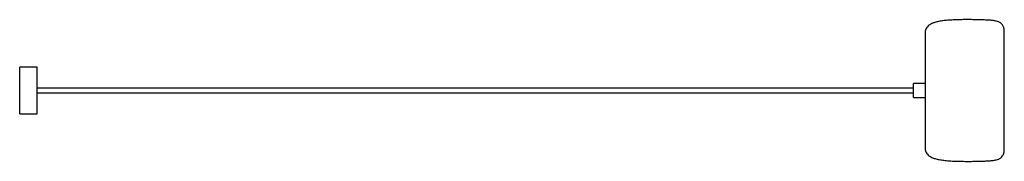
# Paper-space layout '_Derecha' of a CAD drawing. Header units: millimetres. Extents: x -2088 to -402, y -122 to 122.
import ezdxf

# ---------------------------------------------------------------- set-up
doc = ezdxf.new("R2010")
doc.units = ezdxf.units.MM

psp = doc.layouts.new('_Derecha')

# ---------------------------------------------------------------- linework, layer by layer
at = {"color": 7, "linetype": 'Continuous', "lineweight": 25}
for p, q in [((-402.3, -102.5), (-402.3, 102.5)), ((-2058, 40), (-2088, 40)), ((-2088, -40), (-2088, 40)), ((-2058, -40), (-2058, 40)), ((-558, 4), (-2058, 4)), ((-538, 12), (-558, 12)), ((-558, -12), (-558, 12)), ((-2058, -4), (-558, -4)), ((-558, -12), (-538, -12)), ((-2088, -40), (-2058, -40))]:
    psp.add_line(p, q, dxfattribs=at)
for points, knots in [([(-402.3, 102.5), (-402.3, 102.9), (-402.4, 103.7), (-402.6, 105.1), (-403, 107.1), (-403.7, 109.4), (-404.9, 111.8), (-406.4, 114), (-408.8, 116.1), (-412, 117.8), (-416.1, 119.2), (-421.3, 120.1), (-427.8, 120.7), (-435, 121), (-443.1, 121.3), (-451.9, 121.5), (-461.1, 121.7), (-470.5, 121.7), (-480.1, 121.5), (-489.5, 121.2), (-498.7, 120.6), (-507, 119.8), (-514.5, 118.6), (-521, 117.1), (-526.1, 115.2), (-530, 113.1), (-532.9, 110.9), (-535.2, 108.2), (-536.8, 105.1), (-537.8, 101.6), (-537.9, 99.1), (-538, 97.8)], [0, 0, 0, 0, 0.007985, 0.015832, 0.027485, 0.046509, 0.062016, 0.07665, 0.09852, 0.121286, 0.146205, 0.181802, 0.22275, 0.2693, 0.32131, 0.377638, 0.436845, 0.497496, 0.558164, 0.620193, 0.679072, 0.733224, 0.78147, 0.823826, 0.860758, 0.885658, 0.908559, 0.930325, 0.952046, 0.974902, 1, 1, 1, 1]), ([(-538, 97.8), (-538, 97.8), (-538, 97.6), (-538, 97.1), (-538, 96.7), (-538, 95.6), (-538, 94.9), (-538, 93.1), (-538, 92.1), (-538, 89.7), (-538, 88.4), (-538, 85.3), (-538, 83.7), (-538, 80), (-538, 78), (-538, 73.8), (-538, 71.5), (-538, 66.7), (-538, 64.2), (-538, 59), (-538, 56.3), (-538, 50.7), (-538, 47.8), (-538, 42), (-538, 39), (-538, 33), (-538, 29.9), (-538, 23.9), (-538, 20.8), (-538, 14.8), (-538, 11.8), (-538, 5.8), (-538, 2.9), (-538, -2.9), (-538, -5.8), (-538, -11.8), (-538, -14.8), (-538, -20.8), (-538, -23.9), (-538, -29.9), (-538, -33), (-538, -39), (-538, -42), (-538, -47.8), (-538, -50.7), (-538, -56.3), (-538, -59), (-538, -64.2), (-538, -66.7), (-538, -71.5), (-538, -73.8), (-538, -78), (-538, -80), (-538, -83.7), (-538, -85.3), (-538, -88.4), (-538, -89.7), (-538, -92.1), (-538, -93.1), (-538, -94.9), (-538, -95.6), (-538, -96.7), (-538, -97.1), (-538, -97.6), (-538, -97.8), (-538, -97.8)], [0, 0, 0, 0, 0.03125, 0.03125, 0.0625, 0.0625, 0.09375, 0.09375, 0.125, 0.125, 0.15625, 0.15625, 0.1875, 0.1875, 0.21875, 0.21875, 0.25, 0.25, 0.28125, 0.28125, 0.3125, 0.3125, 0.34375, 0.34375, 0.375, 0.375, 0.40625, 0.40625, 0.4375, 0.4375, 0.46875, 0.46875, 0.5, 0.5, 0.53125, 0.53125, 0.5625, 0.5625, 0.59375, 0.59375, 0.625, 0.625, 0.65625, 0.65625, 0.6875, 0.6875, 0.71875, 0.71875, 0.75, 0.75, 0.78125, 0.78125, 0.8125, 0.8125, 0.84375, 0.84375, 0.875, 0.875, 0.90625, 0.90625, 0.9375, 0.9375, 0.96875, 0.96875, 1, 1, 1, 1]), ([(-538, -97.8), (-537.9, -99.1), (-537.8, -101.6), (-536.8, -105.1), (-535.2, -108.2), (-532.9, -110.9), (-530, -113.1), (-526, -115.3), (-520.6, -117.2), (-513.5, -118.8), (-505.3, -120), (-496, -120.8), (-485.7, -121.4), (-474.8, -121.6), (-464.1, -121.7), (-454, -121.6), (-444.8, -121.4), (-436.2, -121.1), (-428.4, -120.7), (-421.7, -120.2), (-416.2, -119.2), (-412, -117.8), (-408.8, -116.1), (-406.3, -113.8), (-404.5, -111.2), (-403.3, -108.3), (-402.7, -105.8), (-402.4, -103.9), (-402.3, -102.9), (-402.3, -102.5)], [0, 0, 0, 0, 0.0250991, 0.0479564, 0.0696777, 0.0914451, 0.1143465, 0.1392481, 0.1789216, 0.2248408, 0.2775396, 0.3367987, 0.4041125, 0.4745797, 0.5459227, 0.6084869, 0.6682667, 0.7236083, 0.7730809, 0.8163943, 0.8538161, 0.8787368, 0.9015033, 0.9233745, 0.9421166, 0.9625022, 0.9826033, 0.9911952, 1, 1, 1, 1])]:
    psp.add_open_spline(points, degree=3, knots=knots, dxfattribs=at)

doc.saveas('drawing.dxf')
